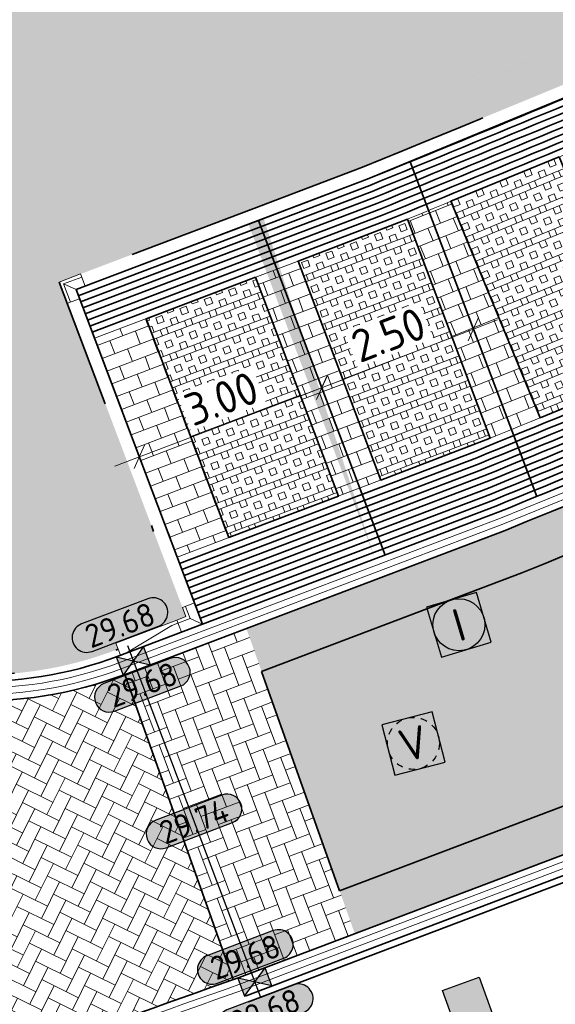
# Model space of a CAD drawing. Header units: metres. Extents: x 199937 to 201628, y 374508 to 375260.
# Tile 40 of 183: x 201225.32 to 201233.56, y 374735.58 to 374750.71. Entities that reach past the tile are written whole.
import ezdxf
from ezdxf.enums import TextEntityAlignment as Align

# ---------------------------------------------------------------- set-up
doc = ezdxf.new("R2010")
doc.units = ezdxf.units.M
for name, pattern in [('HIDDENX2', [0.75, 0.5, -0.25]), ('VH-GELEIDEBAND', [6, 2, -2, 0, -2]), ('VH-OPSLUITBAND_100X200', [16, 8, -2, 4, -2])]:
    doc.linetypes.add(name, pattern=pattern)
doc.layers.add('000___INRIT-PIJL', color=252, linetype='Continuous')
for name, color, linetype, lineweight in [('B-WE-RI-VWA_RIOOLPUT_VALPUT-S', 20, 'Continuous', 25), ('N-WE-GR-BEPLANTING_CULTUUR-A', 92, 'Continuous', 0), ('N-WE-OG-HOOGTELIJN-G', 7, 'Continuous', 25), ('N-WE-RI-ITR_RIOOLPUT-S', 84, 'Continuous', 25), ('N-WE-RI-KOLK-S', 7, 'Continuous', 25), ('N-WE-VH-DWARSHELLING-S', 7, 'Continuous', 25), ('N-WE-VH-GOOT-G', 170, 'Continuous', 35), ('N-WE-VH-KANTOPSLUITING_GELEIDEBAND_50 200-G', 20, 'VH-GELEIDEBAND', 35), ('N-WE-VH-KANTOPSLUITING_GELEIDEBAND_50 200_250_HOEKSTUK-S', 20, 'Continuous', 25), ('N-WE-VH-KANTOPSLUITING_GELEIDEBAND_50 200_250_INRITVERLOOPBAND-S', 20, 'Continuous', 25), ('N-WE-VH-KANTOPSLUITING_OPSLUITBAND_100X200-G', 150, 'VH-OPSLUITBAND_100X200', 35), ('N-WE-VH-KANTVERHARDING_STREKLAAG-G', 60, 'Continuous', 18), ('N-WE-VH-VERHARDING_BETONSTRAATSTEEN-G', 252, 'Continuous', 35), ('N-WE-VH-VERHARDING_GRASBETONSTEEN-A', 72, 'Continuous', 18), ('N-WE-VH-VERHARDING_GRASBETONSTEEN-G', 70, 'Continuous', 35), ('N-WE-VW-MARKERING_PARKEERVAK-G', 7, 'Continuous', 35), ('X-XX-AL-HOOGTELABEL-S', 7, 'Continuous', 25), ('X-XX-AL-M', 7, 'Continuous', 18)]:
    doc.layers.add(name, color=color, linetype=linetype, lineweight=lineweight)
for name, color, linetype, lineweight, true_color in [('N-WE-GR-HAAG-G', 80, 'GR-HAAG1', 35, 0x3fff00), ('N-WE-VH-VERHARDING_BETONSTRAATSTEEN_HEIDE-A', 7, 'Continuous', 0, 0x986657), ('N-WE-VH-VERHARDING_BETONSTRAATSTEEN_ROOD-A', 7, 'Continuous', 0, 0xa92c0a)]:
    doc.layers.add(name, color=color, linetype=linetype, lineweight=lineweight, true_color=true_color)
doc.layers.add('X-XX-AL-HULPLIJN-G', color=7, linetype='Continuous', lineweight=18, plot=False)
doc.styles.add('NLCS-ISO', font='NLCS-ISO.ttf')
doc.styles.add('NLCS-ISO-ANNOTATIEF-T18', font='NLCS-ISO.ttf', dxfattribs={"height": 1.8})
doc.styles.add('NLCS-ISO-M200-T25', font='NLCS-ISO.ttf', dxfattribs={"height": 0.5})
doc.linetypes.add('GR-HAAG1', pattern='A,6,[176,NLCS.shx,S=0.125,R=0,X=0,Y=0],-2', length=8)
doc.dimstyles.new('NLCS-M200-T25-SCHRAP_L2_H1', dxfattribs={"dimscale": 0.2, "dimtxt": 2.5, "dimasz": 1.4, "dimexe": 2, "dimexo": 2, "dimgap": 0.7, "dimtad": 1, "dimzin": 0, "dimdsep": 46, "dimtxsty": 'NLCS-ISO-M200-T25', "dimblk": 'OBLIQUE', "dimcen": 0, "dimdle": 2, "dimclrd": 256, "dimclre": 256, "dimclrt": 256, "dimadec": 1, "dimazin": 0, "dimtfac": 1, "dimtdec": 3, "dimtofl": 0, "dimtmove": 0, "dimatfit": 3, "dimldrblk": 'OBLIQUE', "dimfxl": 2, "dimfxlon": 1, "dimtfillclr": 256, "dimtolj": 1, "dimtzin": 0, "dimlwd": -1, "dimlwe": -1, "dimarcsym": 0})
pattern_1 = [(110.74, (201227.85366, 374742.16828), (-0.270758, 0.1220245), [0.21, -0.21]), (200.74, (201227.85366, 374742.16828), (0.074367, -0.196391), [])]
pattern_2 = [(200.73581153, (0, 0), (0.14162378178, -0.37408916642), []), (200.73581153, (-0.0354, 0.09352), (0.14162378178, -0.37408916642), []), (110.73581153, (0, 0), (-0.37408916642, -0.14162378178), [-0.1, 0.1]), (110.73581153, (-0.09352, -0.0354), (-0.37408916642, -0.14162378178), [-0.1, 0.1]), (110.73581153, (-0.18704, -0.0708), (-0.37408916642, -0.14162378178), [0.1, -0.1]), (110.73581153, (-0.28057, -0.1062), (-0.37408916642, -0.14162378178), [0.1, -0.1]), (200.73581153, (-0.0708, 0.18704), (0.14162378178, -0.37408916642), [0.1, -0.1]), (200.73581153, (-0.1062, 0.28057), (0.14162378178, -0.37408916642), [0.1, -0.1])]
pattern_3 = [(114.87936413, (0, 0), (-0.27885998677, 0.10216216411), [0.63, -0.21]), (24.87936413, (-0.38102, -0.1767), (-0.27885998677, 0.10216216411), [0.63, -0.21])]
pattern_4 = [(60, (201123.74073, 375003.37324), (-0.11547008, 0.19999995), [0.0577352, -0.1732052]), (120, (201123.74073, 375003.37324), (-0.23094008, -5e-08), [0.0577352, -0.1732052]), (270, (201123.74073, 375003.37324), (0.11547, -0.2), [0.05, -0.35])]

# ---------------------------------------------------------------- blocks, each defined once
blk = doc.blocks.new('inrit')
h = blk.add_hatch(color=256)
h.dxf.hatch_style = 1
h.paths.add_polyline_path([(0.3, 1), (-0.3, 1), (-0.3, 1.8), (-0.9, 1.8), (0, 2.6), (0.9, 1.8), (0.3, 1.8)])
at = {"color": 3, "flags": 128}
blk.add_lwpolyline([(0.3, 1), (-0.3, 1), (-0.3, 1.8), (-0.9, 1.8), (0, 2.6), (0.9, 1.8), (0.3, 1.8), (0.3, 1)], dxfattribs=at)
blk = doc.blocks.new('_Oblique')
at = {"color": 0, "linetype": 'ByBlock', "lineweight": -2}
blk.add_line((-0.5, -0.5), (0.5, 0.5), dxfattribs=at)
blk = doc.blocks.new('*D239')
at = {"layer": 'Defpoints', "color": 0, "transparency": 16777216}
for p in [(201229.969, 374745.054), (201229.969, 374745.054), (201227.163, 374743.992)]:
    blk.add_point(p, dxfattribs=at)
at = {"layer": 'X-XX-AL-M', "transparency": 16777216}
for p, q in [((201229.969, 374745.054), (201229.827, 374745.428)), ((201226.789, 374743.85), (201230.343, 374745.196)), ((201227.163, 374743.992), (201227.022, 374744.366))]:
    blk.add_line(p, q, dxfattribs=at)
at = {"layer": 'X-XX-AL-M', "transparency": 16777216, "xscale": 0.28, "yscale": 0.28, "zscale": 0.28}
for p, rotation in [((201229.969, 374745.054), 20.73581152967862), ((201227.163, 374743.992), 200.7358115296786)]:
    blk.add_blockref('_Oblique', p, dxfattribs=dict(at, rotation=rotation))
at = {"layer": 'X-XX-AL-M', "transparency": 16777216, "insert": (201228.428, 374744.888), "char_height": 0.5, "attachment_point": 5, "rotation": 20.7358, "style": 'NLCS-ISO-M200-T25', "bg_fill": 3, "box_fill_scale": 1.1, "bg_fill_color": 256, "bg_fill_true_color": 13158600, "bg_fill_transparency": 0}
blk.add_mtext('\\A1;3.00', dxfattribs=at)
blk = doc.blocks.new('*D240')
at = {"layer": 'Defpoints', "color": 0, "transparency": 16777216}
for p in [(201232.302, 374745.956), (201232.302, 374745.956), (201229.969, 374745.054)]:
    blk.add_point(p, dxfattribs=at)
at = {"layer": 'X-XX-AL-M', "transparency": 16777216}
for p, q in [((201229.596, 374744.91), (201232.675, 374746.1)), ((201232.302, 374745.956), (201232.446, 374745.583)), ((201229.969, 374745.054), (201230.113, 374744.681))]:
    blk.add_line(p, q, dxfattribs=at)
at = {"layer": 'X-XX-AL-M', "transparency": 16777216, "xscale": 0.28, "yscale": 0.28, "zscale": 0.28}
for p, rotation in [((201232.302, 374745.956), 21.13426148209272), ((201229.969, 374745.054), 201.1342614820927)]:
    blk.add_blockref('_Oblique', p, dxfattribs=dict(at, rotation=rotation))
at = {"layer": 'X-XX-AL-M', "transparency": 16777216, "insert": (201230.995, 374745.869), "char_height": 0.5, "attachment_point": 5, "rotation": 21.1343, "style": 'NLCS-ISO-M200-T25', "bg_fill": 3, "box_fill_scale": 1.1, "bg_fill_color": 256, "bg_fill_true_color": 13158600, "bg_fill_transparency": 0}
blk.add_mtext('\\A1;2.50', dxfattribs=at)
blk = doc.blocks.new('*U283')
h = blk.add_hatch(color=253)
h.dxf.hatch_style = 1
edge = h.paths.add_edge_path()
edge.add_line((2.726, 1.132), (-2.726, 1.132))
edge.add_arc((-2.726, 0), 1.132, 90, 270)
edge.add_line((-2.726, -1.132), (2.726, -1.132))
edge.add_arc((2.726, 0), 1.132, 270, 450)
blk.add_lwpolyline([(2.726, 1.132), (-2.726, 1.132, 1), (-2.726, -1.132), (2.726, -1.132, 1)], format="xyb", close=True)
at = {"style": 'NLCS-ISO-ANNOTATIEF-T18'}
blk.add_attdef('HGT', text='', height=1.8, dxfattribs=at).set_placement((-0.003, 0), align=Align.MIDDLE_CENTER)
blk = doc.blocks.new('SVH-GELEIDEBAND HOEKSTUK_50 200X250_L350_H90UITW_HD-MM')
at = {"linetype": 'Continuous', "lineweight": 0}
for p, q in [((200, 350), (200, 150)), ((200, 150), (0, 150)), ((200, 150), (350, 0))]:
    blk.add_line(p, q, dxfattribs=at)
blk.add_lwpolyline([(0, 200), (150, 200), (150, 350), (350, 350), (350, 0), (0, 0)], close=True, dxfattribs=at)
blk = doc.blocks.new('SVH-GELEIDEBAND INRITVERLOOPBAND_50 200X200_RECHTS_L1000_HD-MM')
at = {"linetype": 'Continuous', "lineweight": 0}
blk.add_lwpolyline([(0, 0), (-1000, 0), (-1000, 200), (0, 200)], close=True, dxfattribs=at)
blk.add_lwpolyline([(-900, 0), (-100, 150), (0, 150)], dxfattribs=at)
blk = doc.blocks.new('SVH-GELEIDEBAND HOEKSTUK_50 200X250_L150_H90INW_HD-MM')
at = {"linetype": 'Continuous', "lineweight": 0}
blk.add_line((150, 0), (300, 150), dxfattribs=at)
blk.add_lwpolyline([(150, 0), (0, 0), (0, 200), (350, 200), (350, -150), (150, -150)], close=True, dxfattribs=at)
blk.add_lwpolyline([(300, -150), (300, 150), (0, 150)], dxfattribs=at)
blk = doc.blocks.new('SRI-PUT_INSPECTIE-SO')
at = {"lineweight": -3, "flags": 128}
blk.add_lwpolyline([(-2, -2), (2, -2), (2, 2), (-2, 2)], close=True, dxfattribs=at)
at = {"lineweight": -3, "ltscale": 1.5}
blk.add_circle((0, 0), 2, dxfattribs=at)
at = {"ltscale": 0.1, "style": 'NLCS-ISO'}
blk.add_text('I', height=2.5, dxfattribs=at).set_placement((-0.003, -0.007), align=Align.MIDDLE_CENTER)
blk = doc.blocks.new('SRI-PUT_VALPUT-SO')
at = {"lineweight": -3, "flags": 128}
blk.add_lwpolyline([(-2, -2), (2, -2), (2, 2), (-2, 2)], close=True, dxfattribs=at)
at = {"linetype": 'HIDDENX2', "lineweight": -3, "ltscale": 0.25}
blk.add_circle((0, 0), 2, dxfattribs=at)
at = {"ltscale": 0.1, "style": 'NLCS-ISO'}
blk.add_text('V', height=2.5, dxfattribs=at).set_placement((-0.003, -0.007), align=Align.MIDDLE_CENTER)
blk = doc.blocks.new('*U402')
blk.add_solid([(0, 0), (0, 0.25), (5.5, 0)])
blk = doc.blocks.new('*U403')
blk.add_solid([(0, 0), (2.49, 0.25), (4.98, 0)])
blk = doc.blocks.new('N-SRI-KOLK_STRAAT_450X300-SO')
h = blk.add_hatch(color=256)
h.dxf.hatch_style = 1
h.paths.add_polyline_path([(0, 0.75), (-1.125, 1.5), (-1.125, 0)])
h.paths.add_polyline_path([(1.125, 0), (1.125, 1.5), (0, 0.75)])
for p, q in [((-1.125, 0), (1.125, 1.5)), ((1.125, 0), (-1.125, 1.5))]:
    blk.add_line(p, q)
at = {"flags": 128}
blk.add_lwpolyline([(-1.125, 0), (1.125, 0), (1.125, 1.5), (-1.125, 1.5)], close=True, dxfattribs=at)

msp = doc.modelspace()

# ---------------------------------------------------------------- hatches: boundary and pattern name
at = {"layer": 'N-WE-GR-BEPLANTING_CULTUUR-A'}
h = msp.add_hatch(dxfattribs=at)
h.set_pattern_fill('AGR-BEPLANTING_SOORT_01-SO', color=256, scale=0.2, pattern_type=2)
h.set_pattern_definition(pattern_4)
edge = h.paths.add_edge_path()
edge.add_line((201215.747, 374755.399), (201219.085, 374744.771))
edge.add_line((201219.085, 374744.771), (201219.753, 374744.981))
edge.add_arc((201224.714, 374746.54), 5.2, 197.4418, 290.7358)
edge.add_line((201226.555, 374741.677), (201227.105, 374741.885))
edge.add_line((201227.105, 374741.885), (201225.158, 374747.029))
edge.add_line((201225.158, 374747.029), (201230.376, 374749.004))
edge.add_line((201230.376, 374749.004), (201237.38, 374751.895))
edge.add_line((201237.38, 374751.895), (201234.228, 374760.477))
edge.add_line((201234.228, 374760.477), (201215.747, 374755.399))
h = msp.add_hatch(dxfattribs=at)
h.set_pattern_fill('AGR-BEPLANTING_SOORT_01-SO', color=256, scale=0.2, pattern_type=2)
h.set_pattern_definition(pattern_4)
edge = h.paths.add_edge_path()
edge.add_line((201227.879, 374741.536), (201225.932, 374746.68))
edge.add_line((201225.932, 374746.68), (201230.597, 374748.446))
edge.add_arc((200945.783, 375446.753), 754.156, 292.188748, 292.675404)
edge.add_line((201236.518, 374750.891), (201236.557, 374750.798))
edge.add_line((201236.557, 374750.798), (201237.569, 374751.22))
edge.add_line((201237.569, 374751.22), (201237.337, 374751.876))
edge.add_line((201237.337, 374751.876), (201230.376, 374749.004))
edge.add_line((201230.376, 374749.004), (201225.158, 374747.029))
edge.add_line((201225.158, 374747.029), (201227.105, 374741.885))
edge.add_line((201227.105, 374741.885), (201226.555, 374741.677))
edge.add_arc((201224.714, 374746.54), 5.2, 197.4418, 290.7358, ccw=False)
edge.add_line((201219.753, 374744.981), (201219.085, 374744.771))
edge.add_arc((201224.714, 374746.54), 5.9, 197.4418, 290.7358)
edge.add_line((201226.803, 374741.022), (201226.839, 374741.036))
edge.add_line((201226.839, 374741.036), (201226.804, 374741.129))
edge.add_line((201226.804, 374741.129), (201227.879, 374741.536))
at = {"layer": 'N-WE-VH-VERHARDING_BETONSTRAATSTEEN_HEIDE-A', "true_color": 0x986657}
h = msp.add_hatch(dxfattribs=at)
h.set_pattern_fill('AVH-HEI_BSS_KEIFRMT_KEPER-SO', color=25, scale=2, angle=114.8794, pattern_type=2)
h.set_pattern_definition(pattern_3)
h.paths.add_polyline_path([(201255.607, 374751.835, 0.017064), (201276.028, 374762.201), (201279.125, 374763.924), (201278.784, 374764.536), (201275.688, 374762.813, -0.017059), (201255.317, 374752.472, -0.008054), (201232.793, 374742.862), (201228.81, 374741.354), (201229.044, 374740.694), (201233.049, 374742.21, 0.008059)])
h = msp.add_hatch(dxfattribs=at)
h.set_pattern_fill('AVH-HEI_BSS_KEIFRMT_KEPER-SO', color=25, scale=2, angle=114.8794, pattern_type=2)
h.set_pattern_definition(pattern_3)
h.paths.add_polyline_path([(201257.381, 374747.94, 0.017096), (201278.101, 374758.457), (201281.206, 374760.185), (201280.865, 374760.796), (201277.762, 374759.069, -0.017091), (201257.091, 374748.577, -0.008083), (201234.358, 374738.879), (201230.244, 374737.321), (201230.478, 374736.661), (201234.614, 374738.227, 0.008088)])
h = msp.add_hatch(dxfattribs=at)
h.set_pattern_fill('AVH-HEI_BSS_KEIFRMT_KEPER-SO', color=25, scale=2, angle=110.6785, pattern_type=2)
h.set_pattern_definition([(110.6785, (201228.60691, 374735.95484), (-0.270627, 0.122315), [0.63, -0.21]), (20.6785, (201228.21397, 374735.80653), (-0.270627, 0.122315), [0.63, -0.21])])
h.paths.add_polyline_path([(201228.81, 374741.354), (201226.939, 374740.646), (201228.607, 374735.955, 0.000027), (201228.7, 374735.988), (201230.478, 374736.661)])
at = {"layer": 'N-WE-VH-VERHARDING_BETONSTRAATSTEEN_ROOD-A'}
h = msp.add_hatch(dxfattribs=at)
h.set_pattern_fill('AVH-ROO_BSS_KEIFRMT_KEPER-SO', color=36, scale=2, angle=69.8794, pattern_type=2)
h.set_pattern_definition([(69.87936, (201230.24387, 374737.3209), (-0.1249442, 0.26942335), [0.63, -0.21]), (339.87936, (201229.8495, 374737.46539), (-0.1249442, 0.26942335), [0.63, -0.21])])
h.paths.add_polyline_path([(201277.762, 374759.069), (201280.865, 374760.796), (201279.125, 374763.924), (201276.028, 374762.201, -0.017064), (201255.607, 374751.835, -0.008059), (201233.049, 374742.21), (201229.044, 374740.694), (201230.244, 374737.321), (201234.358, 374738.879, 0.008083), (201257.091, 374748.577, 0.017091)])
h = msp.add_hatch(dxfattribs=at)
h.set_pattern_fill('AVH-ROO_BSS_KEIFRMT_HALFST-SO', color=36, scale=2, angle=111.74, pattern_type=2)
h.set_pattern_definition([(111.74, (201227.85366, 374742.16828), (-0.2728466, 0.1172806), [0.21, -0.21]), (201.74, (201227.85366, 374742.16828), (0.077783, -0.1950636), [])])
edge = h.paths.add_edge_path()
edge.add_arc((200945.784, 375446.753), 755.156, 292.214331, 292.26923, ccw=False)
edge.add_line((201231.287, 374747.648), (201232.562, 374744.28))
edge.add_arc((201031.857, 375235.982), 531.087, 292.20448, 292.29397)
edge.add_line((201233.33, 374744.594), (201231.957, 374747.922))
h = msp.add_hatch(dxfattribs=at)
h.set_pattern_fill('AVH-ROO_BSS_KEIFRMT_HALFST-SO', color=36, scale=2, angle=110.74, pattern_type=2)
h.set_pattern_definition(pattern_1)
h.paths.add_polyline_path([(201229.606, 374747.002), (201228.951, 374746.754), (201230.226, 374743.387), (201230.88, 374743.635)])
h = msp.add_hatch(dxfattribs=at)
h.set_pattern_fill('AVH-ROO_BSS_KEIFRMT_HALFST-SO', color=36, scale=2, angle=110.74, pattern_type=2)
h.set_pattern_definition(pattern_1)
h.paths.add_polyline_path([(201228.542, 374742.75), (201227.268, 374746.117), (201226.473, 374745.816), (201227.747, 374742.449)])
h = msp.add_hatch(dxfattribs=at)
h.set_pattern_fill('AVH-ROO_BSS_KEIFRMT_KEPER-SO', color=36, scale=2, angle=63.7578, pattern_type=2)
h.set_pattern_definition([(63.75775587, (0, 0), (-0.09550071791, 0.28121097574), [0.63, -0.21]), (333.75775587, (-0.37671, 0.1857), (-0.09550071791, 0.28121097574), [0.63, -0.21])])
edge = h.paths.add_edge_path()
edge.add_arc((201224.714, 374746.54), 6.3, 197.4418, 290.7358, ccw=False)
edge.add_line((201218.704, 374744.652), (201214.962, 374743.476))
edge.add_line((201214.962, 374743.476), (201216.29, 374739.251))
edge.add_arc((201212.188, 374737.962), 4.3, -70.519, 17.4418, ccw=False)
edge.add_line((201213.622, 374733.909), (201213.617, 374733.907))
edge.add_line((201213.617, 374733.907), (201214.567, 374731.092))
edge.add_arc((200924.179, 375592.152), 908.708, 288.636428, 289.573274)
edge.add_line((201228.607, 374735.955), (201226.945, 374740.648))
at = {"layer": 'N-WE-VH-VERHARDING_GRASBETONSTEEN-A', "true_color": 0x52a500}
h = msp.add_hatch(dxfattribs=at)
h.set_pattern_fill('AVH-GRASBETONSTEEN_01-SO', color=74, angle=112.4467, pattern_type=2)
h.set_pattern_definition([(202.447, (201232.99248, 374744.13163), (0.15273, -0.369694), []), (202.447, (201232.9543, 374744.22405), (0.15273, -0.369694), []), (112.447, (201232.99248, 374744.13163), (-0.369694, -0.15273), [-0.1, 0.1]), (112.447, (201232.90006, 374744.09345), (-0.369694, -0.15273), [-0.1, 0.1]), (112.447, (201232.80763, 374744.05526), (-0.369694, -0.15273), [0.1, -0.1]), (112.447, (201232.7152, 374744.0171), (-0.369694, -0.15273), [0.1, -0.1]), (202.447, (201232.9161, 374744.31648), (0.15273, -0.369694), [0.1, -0.1]), (202.447, (201232.87793, 374744.4089), (0.15273, -0.369694), [0.1, -0.1])])
edge = h.paths.add_edge_path()
edge.add_line((201234.995, 374745.278), (201233.622, 374748.606))
edge.add_arc((200945.784, 375446.753), 755.156, 292.336628, 292.405801, ccw=False)
edge.add_arc((201216.036, 374787.909), 43.04, 291.7099, 292.8924, ccw=False)
edge.add_line((201231.957, 374747.922), (201233.33, 374744.594))
edge.add_line((201233.33, 374744.594), (201234.995, 374745.278))
h = msp.add_hatch(dxfattribs=at)
h.set_pattern_fill('AVH-GRASBETONSTEEN_01-SO', color=74, angle=110.7358, pattern_type=2)
h.set_pattern_definition(pattern_2)
edge = h.paths.add_edge_path()
edge.add_line((201232.562, 374744.28), (201231.287, 374747.648))
edge.add_arc((200945.784, 375446.752), 755.155, 292.187785, 292.214331, ccw=False)
edge.add_line((201230.963, 374747.516), (201229.606, 374747.002))
edge.add_line((201229.606, 374747.002), (201230.88, 374743.635))
edge.add_line((201230.88, 374743.635), (201232.28, 374744.165))
edge.add_line((201232.28, 374744.165), (201232.562, 374744.28))
h = msp.add_hatch(dxfattribs=at)
h.set_pattern_fill('AVH-GRASBETONSTEEN_01-SO', color=74, angle=110.7358, pattern_type=2)
h.set_pattern_definition(pattern_2)
h.paths.add_polyline_path([(201230.226, 374743.387), (201228.951, 374746.754), (201227.268, 374746.117), (201228.542, 374742.75)])

# ---------------------------------------------------------------- linework, layer by layer
at = {"layer": 'N-WE-GR-HAAG-G'}
msp.add_lwpolyline([(201218.99, 374744.741), (201215.65, 374755.372), (201234.228, 374760.477), (201237.654, 374751.148), (201230.67, 374748.26), (201226.19, 374746.564), (201228.137, 374741.42), (201226.839, 374740.929, -0.431154)], format="xyb", close=True, dxfattribs=at)
at = {"layer": 'N-WE-OG-HOOGTELIJN-G'}
msp.add_lwpolyline([(201226.982, 374741.09), (201229.028, 374735.684)], dxfattribs=at)
at = {"layer": 'N-WE-VH-GOOT-G'}
msp.add_lwpolyline([(201253.113, 374821.291, -0.40712), (201261.399, 374818.326), (201283.13, 374773.776, -0.398483), (201280.532, 374765.509), (201275.688, 374762.813, -0.017059), (201255.317, 374752.472, -0.008054), (201232.793, 374742.862), (201226.945, 374740.648, -0.431154), (201218.704, 374744.652), (201204.725, 374789.145, -0.319273), (201207.693, 374798.295), (201213.245, 374802.42, -0.052419), (201217.798, 374805.114)], format="xyb", close=True, dxfattribs=at)
for points in [[(201228.7, 374735.988), (201234.614, 374738.227, 0.008088), (201257.381, 374747.94, 0.017096), (201278.101, 374758.457), (201285.313, 374762.471, 0.019739), (201295.403, 374768.619), (201315.719, 374782.128, -0.431866), (201324.653, 374780.05), (201346.398, 374742.672)], [(201191.303, 374723.167, 0.005813), (201214.539, 374731.082, 0.004094), (201228.7, 374735.988, 0.004094)]]:
    msp.add_lwpolyline(points, format="xyb", dxfattribs=at)
at = {"layer": 'N-WE-VH-KANTOPSLUITING_OPSLUITBAND_100X200-G'}
msp.add_lwpolyline([(201226.874, 374740.942), (201226.839, 374740.929, -0.431154), (201218.99, 374744.741), (201205.011, 374789.235, -0.319273), (201207.872, 374798.054), (201213.424, 374802.179, -0.052419), (201217.923, 374804.841), (201253.238, 374821.019, -0.40712), (201261.13, 374818.194), (201282.861, 374773.644, -0.398483), (201280.386, 374765.771), (201275.543, 374763.076, -0.017057), (201255.192, 374752.745, -0.005218), (201240.642, 374746.439, -0.000751), (201238.537, 374745.556, -0.000307)], format="xyb", dxfattribs=at)
at = {"layer": 'N-WE-VH-KANTVERHARDING_STREKLAAG-G'}
for points in [[(201191.334, 374723.072, 0.005813), (201214.572, 374730.987, 0.004094), (201228.733, 374735.894, 0.004094)], [(201191.366, 374722.977, 0.005813), (201214.605, 374730.893, 0.004093), (201228.767, 374735.799, 0.004093)]]:
    msp.add_lwpolyline(points, format="xyb", dxfattribs=at)
at = {"layer": 'N-WE-VH-VERHARDING_BETONSTRAATSTEEN-G'}
for points in [[(201279.125, 374763.924), (201276.028, 374762.201, -0.017064), (201255.607, 374751.835, -0.008059), (201233.049, 374742.21), (201229.044, 374740.694)], [(201230.244, 374737.321), (201234.358, 374738.879, 0.008083), (201257.091, 374748.577, 0.017091), (201277.762, 374759.069), (201280.865, 374760.796)]]:
    msp.add_lwpolyline(points, format="xyb", dxfattribs=at)
at = {"layer": 'N-WE-VH-VERHARDING_BETONSTRAATSTEEN-G', "color": 36}
for points in [[(201236.449, 374750.537, -0.002058), (201230.707, 374748.167), (201226.225, 374746.47)], [(201236.488, 374750.445, -0.002059), (201230.744, 374748.074), (201226.26, 374746.377)], [(201236.526, 374750.352, -0.002059), (201230.78, 374747.981), (201226.296, 374746.283)], [(201236.565, 374750.26, -0.00206), (201230.817, 374747.888), (201226.331, 374746.19)], [(201236.604, 374750.168, -0.00206), (201230.853, 374747.795), (201226.367, 374746.096)], [(201236.642, 374750.075, -0.002061), (201230.89, 374747.702), (201226.402, 374746.003)], [(201236.681, 374749.983, -0.002061), (201230.927, 374747.609), (201226.437, 374745.909)], [(201238.15, 374746.479, -0.002079), (201232.317, 374744.072), (201227.783, 374742.355)], [(201238.189, 374746.387, -0.002079), (201232.354, 374743.979), (201227.818, 374742.262)], [(201238.227, 374746.294, -0.00208), (201232.39, 374743.886), (201227.854, 374742.168)], [(201238.266, 374746.202, -0.00208), (201232.427, 374743.793), (201227.889, 374742.075)], [(201238.305, 374746.11, -0.002081), (201232.463, 374743.7), (201227.924, 374741.981)], [(201238.343, 374746.018, -0.002081), (201232.5, 374743.606), (201227.96, 374741.888)], [(201238.382, 374745.925, -0.002082), (201232.536, 374743.513), (201227.995, 374741.794)], [(201238.421, 374745.833, -0.002082), (201232.573, 374743.42), (201228.031, 374741.701)], [(201238.459, 374745.741, -0.002083), (201232.61, 374743.327), (201228.066, 374741.607)], [(201238.498, 374745.649, -0.002083), (201232.646, 374743.234), (201228.102, 374741.514)]]:
    msp.add_lwpolyline(points, format="xyb", dxfattribs=at)
at = {"layer": 'N-WE-VH-VERHARDING_BETONSTRAATSTEEN-G'}
for points in [[(201226.939, 374740.646), (201228.607, 374735.955)], [(201229.044, 374740.694), (201230.244, 374737.321)]]:
    msp.add_lwpolyline(points, dxfattribs=at)
at = {"layer": 'N-WE-VW-MARKERING_PARKEERVAK-G'}
msp.add_lwpolyline([(201236.411, 374750.629, -0.002058), (201230.67, 374748.26), (201226.19, 374746.564)], format="xyb", dxfattribs=at)
for points in [[(201231.328, 374748.529), (201233.276, 374743.383)], [(201228.995, 374747.626), (201230.943, 374742.482)], [(201226.19, 374746.564), (201228.137, 374741.42)]]:
    msp.add_lwpolyline(points, dxfattribs=at)
at = {"layer": 'X-XX-AL-HULPLIJN-G'}
for points in [[(201236.719, 374749.891, -0.002061), (201230.963, 374747.516), (201226.473, 374745.816)], [(201238.111, 374746.571, -0.002078), (201232.28, 374744.165), (201227.747, 374742.449)]]:
    msp.add_lwpolyline(points, format="xyb", dxfattribs=at)

# ---------------------------------------------------------------- block references
at = {"layer": '000___INRIT-PIJL', "rotation": 200.0829334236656}
msp.add_blockref('inrit', (201231.765, 374736.828), dxfattribs=at)
at = {"layer": 'B-WE-RI-VWA_RIOOLPUT_VALPUT-S', "xscale": 0.2, "yscale": 0.2, "zscale": 0.2, "rotation": 14.6833454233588}
msp.add_blockref('SRI-PUT_VALPUT-SO', (201231.38, 374739.586, 29.773), dxfattribs=at)
at = {"layer": 'N-WE-RI-ITR_RIOOLPUT-S', "xscale": 0.2, "yscale": 0.2, "zscale": 0.2, "rotation": 16.57080346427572}
msp.add_blockref('SRI-PUT_INSPECTIE-SO', (201232.08, 374741.411), dxfattribs=at)
at = {"layer": 'N-WE-RI-KOLK-S', "xscale": 0.2, "yscale": 0.2, "zscale": 0.2}
for p, rotation in [((201227.017, 374740.996), 200.7358115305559), ((201228.993, 374735.778), 20.73581152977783)]:
    msp.add_blockref('N-SRI-KOLK_STRAAT_450X300-SO', p, dxfattribs=dict(at, rotation=rotation))
at = {"layer": 'N-WE-VH-DWARSHELLING-S', "rotation": 290.7358115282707}
msp.add_blockref('*U403', (201230.901, 374742.146), dxfattribs=at)
at = {"layer": 'N-WE-VH-KANTOPSLUITING_GELEIDEBAND_50 200_250_HOEKSTUK-S', "xscale": 0.001, "yscale": 0.001, "zscale": 0.001}
for name, p, rotation in [('SVH-GELEIDEBAND HOEKSTUK_50 200X250_L150_H90INW_HD-MM', (201226.243, 374746.424), 110.7358115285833), ('SVH-GELEIDEBAND HOEKSTUK_50 200X250_L350_H90UITW_HD-MM', (201227.81, 374741.296), 20.7358115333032)]:
    msp.add_blockref(name, p, dxfattribs=dict(at, rotation=rotation))
at = {"layer": 'N-WE-VH-KANTOPSLUITING_GELEIDEBAND_50 200_250_INRITVERLOOPBAND-S', "xscale": 0.001, "yscale": 0.001, "zscale": 0.001, "rotation": 20.73581153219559}
msp.add_blockref('SVH-GELEIDEBAND INRITVERLOOPBAND_50 200X200_RECHTS_L1000_HD-MM', (201227.81, 374741.296), dxfattribs=at)
at = {"layer": 'X-XX-AL-HOOGTELABEL-S', "xscale": 0.2, "yscale": 0.2, "zscale": 0.2, "rotation": 20.73581152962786}
for p, values in [((201226.866, 374741.406), {'HGT': '29.68'}), ((201227.21, 374740.488), {'HGT': '29.68'}), ((201228.005, 374738.387), {'HGT': '29.74'}), ((201228.794, 374736.303), {'HGT': '29.68'}), ((201229.1, 374735.469), {'HGT': '29.68'})]:
    msp.add_blockref('*U283', p, dxfattribs=at).add_auto_attribs(values)

# ---------------------------------------------------------------- next in the draw order: dimensions: what is measured, and where the dimension line sits
at = {"layer": 'X-XX-AL-M'}
dim = msp.add_aligned_dim(p1=(201227.163, 374743.992), p2=(201229.969, 374745.054), distance=0, dimstyle='NLCS-M200-T25-SCHRAP_L2_H1', override={"dimtfill": 1}, dxfattribs=at)
dim.commit()
dim.dimension.update_dxf_attribs({"geometry": '*D239', "text_midpoint": (201228.428, 374744.888)})

# ---------------------------------------------------------------- next in the draw order: dimensions: what is measured, and where the dimension line sits
dim = msp.add_aligned_dim(p1=(201229.969, 374745.054), p2=(201232.302, 374745.956), distance=0, dimstyle='NLCS-M200-T25-SCHRAP_L2_H1', override={"dimtfill": 1}, dxfattribs=at)
dim.commit()
dim.dimension.update_dxf_attribs({"geometry": '*D240', "text_midpoint": (201230.995, 374745.869)})

# ---------------------------------------------------------------- next in the draw order: linework, layer by layer
at = {"layer": 'N-WE-VH-KANTOPSLUITING_GELEIDEBAND_50 200-G'}
for points in [[(201235.411, 374750.429, -0.001726), (201230.597, 374748.446), (201228.924, 374747.813), (201225.932, 374746.68), (201227.826, 374741.677)], [(201235.488, 374750.244, -0.001735), (201230.67, 374748.26), (201228.995, 374747.626), (201226.19, 374746.564), (201228.013, 374741.747)]]:
    msp.add_lwpolyline(points, format="xyb", dxfattribs=at)
at = {"layer": 'N-WE-VH-KANTOPSLUITING_OPSLUITBAND_100X200-G'}
for points in [[(201226.839, 374741.036), (201226.803, 374741.022, -0.431154), (201219.085, 374744.771), (201205.106, 374789.265, -0.319273), (201207.931, 374797.974), (201213.483, 374802.099, -0.052419), (201217.964, 374804.75), (201253.28, 374820.928, -0.40712), (201261.04, 374818.15), (201282.771, 374773.6, -0.398483), (201280.337, 374765.858), (201275.495, 374763.163, -0.017056), (201255.151, 374752.836, -0.005217), (201240.603, 374746.531, -0.000718), (201238.59, 374745.687, -0.000307)], [(201191.397, 374722.882, 0.005814), (201214.635, 374730.798, 0.0041), (201228.806, 374735.707), (201234.724, 374737.948, 0.00809), (201257.505, 374747.667, 0.017098), (201278.247, 374758.195), (201285.459, 374762.209, 0.019739), (201295.569, 374768.37), (201315.886, 374781.878, -0.431866), (201324.394, 374779.899), (201346.139, 374742.521)], [(201191.428, 374722.787, 0.005813), (201214.668, 374730.703, 0.0041), (201228.841, 374735.613), (201234.761, 374737.855, 0.008091), (201257.547, 374747.576, 0.017099), (201278.295, 374758.107), (201285.508, 374762.121, 0.019739), (201295.624, 374768.286), (201315.941, 374781.795, -0.431866), (201324.307, 374779.849), (201346.052, 374742.47)]]:
    msp.add_lwpolyline(points, format="xyb", dxfattribs=at)
at = {"layer": 'N-WE-VH-KANTVERHARDING_STREKLAAG-G'}
for points in [[(201253.155, 374821.2, -0.40712), (201261.309, 374818.282), (201283.041, 374773.732, -0.398483), (201280.483, 374765.596), (201275.64, 374762.901, -0.017058), (201255.275, 374752.563, -0.008054), (201232.756, 374742.955), (201226.909, 374740.742, -0.431154), (201218.799, 374744.682), (201204.82, 374789.175, -0.319273), (201207.753, 374798.214), (201213.304, 374802.34, -0.052419), (201217.839, 374805.023)], [(201253.197, 374821.11, -0.40712), (201261.219, 374818.238), (201282.951, 374773.688, -0.398483), (201280.435, 374765.683), (201275.592, 374762.988, -0.017057), (201255.234, 374752.654, -0.008053), (201232.719, 374743.048), (201226.874, 374740.835, -0.431154), (201218.895, 374744.712), (201204.916, 374789.205, -0.319273), (201207.812, 374798.134), (201213.364, 374802.259, -0.052419), (201217.881, 374804.932)]]:
    msp.add_lwpolyline(points, format="xyb", close=True, dxfattribs=at)
for points in [[(201228.735, 374735.894), (201234.651, 374738.134, 0.008089), (201257.423, 374747.849, 0.017097), (201278.15, 374758.37), (201285.362, 374762.383, 0.019739), (201295.458, 374768.536), (201315.775, 374782.045, -0.431866), (201324.567, 374780), (201346.312, 374742.621)], [(201228.771, 374735.801), (201234.688, 374738.041, 0.008089), (201257.464, 374747.758, 0.017097), (201278.198, 374758.282), (201285.411, 374762.296, 0.019739), (201295.514, 374768.453), (201315.83, 374781.962, -0.431866), (201324.48, 374779.949), (201346.225, 374742.571)]]:
    msp.add_lwpolyline(points, format="xyb", dxfattribs=at)
at = {"layer": 'N-WE-VH-VERHARDING_GRASBETONSTEEN-G'}
for points in [[(201233.622, 374748.606), (201231.957, 374747.922), (201233.33, 374744.594), (201234.995, 374745.278)], [(201231.287, 374747.647), (201229.606, 374747.002), (201230.88, 374743.635), (201232.562, 374744.28)], [(201228.951, 374746.754), (201227.268, 374746.117), (201228.542, 374742.75), (201230.226, 374743.387)]]:
    msp.add_lwpolyline(points, close=True, dxfattribs=at)
at = {"layer": 'N-WE-VW-MARKERING_PARKEERVAK-G'}
msp.add_lwpolyline([(201238.537, 374745.556, -0.002083), (201232.683, 374743.141), (201228.137, 374741.42)], format="xyb", dxfattribs=at)

# ---------------------------------------------------------------- next in the draw order: block references
at = {"layer": 'N-WE-VH-DWARSHELLING-S', "rotation": 290.7358115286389}
msp.add_blockref('*U402', (201228.842, 374747.568), dxfattribs=at)

doc.saveas('drawing.dxf')
